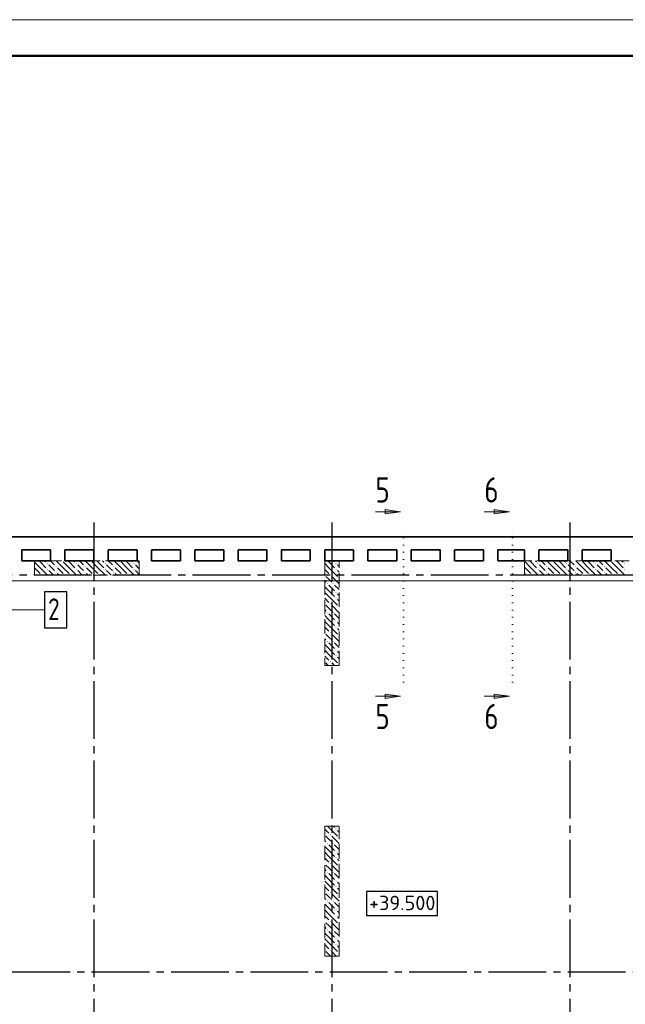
# Model space of a CAD drawing. Header units: millimetres. Extents: x 40580 to 1930067, y -240640 to 81020.
# Tile 41 of 256: x 297192 to 305586, y -211900 to -198252. Entities that reach past the tile are written whole.
import ezdxf

# ---------------------------------------------------------------- set-up
doc = ezdxf.new("R2010")
doc.units = ezdxf.units.MM
for name, pattern in [('______2', [270, 200, -70]), ('______5', [1100, 800, -100, 100, -100]), ('______9', [100, 0, -100]), ('CENTER', [2, 1.25, -0.25, 0.25, -0.25])]:
    doc.linetypes.add(name, pattern=pattern)
for name, color, linetype, lineweight in [('Standard', 7, 'Continuous', 25), ('Высотные отметки', 7, 'Continuous', 25), ('ЖБ Перекрытие верхний уровень', 7, 'Continuous', 35), ('ОСИ', 7, 'CENTER', 15), ('Позиционная метка линия выноска', 7, 'Continuous', 13), ('Позиционная метка номер позиции', 7, 'Continuous', 13), ('Узлы символ', 7, 'Continuous', 25)]:
    doc.layers.add(name, color=color, linetype=linetype, lineweight=lineweight)
doc.layers.add('ЖБ Пилон', color=7, linetype='______2', lineweight=13, true_color=0xa0a0a0)
doc.styles.add('GOST 2.304', font='isocpeur.ttf', dxfattribs={"width": 0.8})
doc.styles.add('ISOCPEUR', font='isocpeur.ttf')

msp = doc.modelspace()

# ---------------------------------------------------------------- hatches: boundary and pattern name
at = {"layer": 'ЖБ Пилон', "linetype": 'Continuous', "lineweight": -3, "transparency": 33554687}
for points in [[(297569.9, -205789.3), (297576.4, -205782.8), (297582.9, -205789.3), (297576.4, -205795.8)], [(297779.8, -205752.5), (297776.4, -205755.8), (297773.1, -205752.5)], [(297969.9, -205789.3), (297976.4, -205782.8), (297982.9, -205789.3), (297976.4, -205795.8)], [(298179.8, -205752.5), (298176.4, -205755.8), (298173.1, -205752.5)], [(298369.9, -205789.3), (298376.4, -205782.8), (298382.9, -205789.3), (298376.4, -205795.8)], [(298579.8, -205752.5), (298576.4, -205755.8), (298573.1, -205752.5)], [(298769.9, -205789.3), (298776.4, -205782.8), (298782.9, -205789.3), (298776.4, -205795.8)], [(301569.9, -205789.3), (301576.4, -205782.8), (301582.9, -205789.3), (301576.4, -205795.8)], [(304369.9, -205789.3), (304376.4, -205782.8), (304382.9, -205789.3), (304376.4, -205795.8)], [(304579.8, -205752.5), (304576.4, -205755.8), (304573.1, -205752.5)], [(304769.9, -205789.3), (304776.4, -205782.8), (304782.9, -205789.3), (304776.4, -205795.8)], [(304979.8, -205752.5), (304976.4, -205755.8), (304973.1, -205752.5)], [(305169.9, -205789.3), (305176.4, -205782.8), (305182.9, -205789.3), (305176.4, -205795.8)], [(305379.8, -205752.5), (305376.4, -205755.8), (305373.1, -205752.5)], [(305569.9, -205789.3), (305576.4, -205782.8), (305582.9, -205789.3), (305576.4, -205795.8)], [(297409.9, -205949.3), (297416.4, -205942.8), (297422.9, -205949.3), (297419.8, -205952.5), (297413.1, -205952.5)], [(297489.9, -205949.3), (297496.4, -205942.8), (297502.9, -205949.3), (297499.8, -205952.5), (297493.1, -205952.5)], [(297569.9, -205869.3), (297576.4, -205862.8), (297582.9, -205869.3), (297576.4, -205875.8)], [(297689.9, -205829.3), (297696.4, -205822.8), (297702.9, -205829.3), (297696.4, -205835.8)], [(297689.9, -205909.3), (297696.4, -205902.8), (297702.9, -205909.3), (297696.4, -205915.8)], [(297809.9, -205949.3), (297816.4, -205942.8), (297822.9, -205949.3), (297819.8, -205952.5), (297813.1, -205952.5)], [(297889.9, -205949.3), (297896.4, -205942.8), (297902.9, -205949.3), (297899.8, -205952.5), (297893.1, -205952.5)], [(297969.9, -205869.3), (297976.4, -205862.8), (297982.9, -205869.3), (297976.4, -205875.8)], [(298089.9, -205829.3), (298096.4, -205822.8), (298102.9, -205829.3), (298096.4, -205835.8)], [(298089.9, -205909.3), (298096.4, -205902.8), (298102.9, -205909.3), (298096.4, -205915.8)], [(298209.9, -205949.3), (298216.4, -205942.8), (298222.9, -205949.3), (298219.8, -205952.5), (298213.1, -205952.5)], [(298289.9, -205949.3), (298296.4, -205942.8), (298302.9, -205949.3), (298299.8, -205952.5), (298293.1, -205952.5)], [(298369.9, -205869.3), (298376.4, -205862.8), (298382.9, -205869.3), (298376.4, -205875.8)], [(298489.9, -205829.3), (298496.4, -205822.8), (298502.9, -205829.3), (298496.4, -205835.8)], [(298489.9, -205909.3), (298496.4, -205902.8), (298502.9, -205909.3), (298496.4, -205915.8)], [(298609.9, -205949.3), (298616.4, -205942.8), (298622.9, -205949.3), (298619.8, -205952.5), (298613.1, -205952.5)], [(298689.9, -205949.3), (298696.4, -205942.8), (298702.9, -205949.3), (298699.8, -205952.5), (298693.1, -205952.5)], [(298769.9, -205869.3), (298776.4, -205862.8), (298782.9, -205869.3), (298776.4, -205875.8)], [(301489.9, -205949.3), (301496.4, -205942.8), (301502.9, -205949.3), (301496.4, -205955.8)], [(301569.9, -205869.3), (301576.4, -205862.8), (301582.9, -205869.3), (301576.4, -205875.8)], [(304209.9, -205949.3), (304216.4, -205942.8), (304222.9, -205949.3), (304219.8, -205952.5), (304213.1, -205952.5)], [(304289.9, -205949.3), (304296.4, -205942.8), (304302.9, -205949.3), (304299.8, -205952.5), (304293.1, -205952.5)], [(304369.9, -205869.3), (304376.4, -205862.8), (304382.9, -205869.3), (304376.4, -205875.8)], [(304489.9, -205829.3), (304496.4, -205822.8), (304502.9, -205829.3), (304496.4, -205835.8)], [(304489.9, -205909.3), (304496.4, -205902.8), (304502.9, -205909.3), (304496.4, -205915.8)], [(304609.9, -205949.3), (304616.4, -205942.8), (304622.9, -205949.3), (304619.8, -205952.5), (304613.1, -205952.5)], [(304689.9, -205949.3), (304696.4, -205942.8), (304702.9, -205949.3), (304699.8, -205952.5), (304693.1, -205952.5)], [(304769.9, -205869.3), (304776.4, -205862.8), (304782.9, -205869.3), (304776.4, -205875.8)], [(304889.9, -205829.3), (304896.4, -205822.8), (304902.9, -205829.3), (304896.4, -205835.8)], [(304889.9, -205909.3), (304896.4, -205902.8), (304902.9, -205909.3), (304896.4, -205915.8)], [(305009.9, -205949.3), (305016.4, -205942.8), (305022.9, -205949.3), (305019.8, -205952.5), (305013.1, -205952.5)], [(305089.9, -205949.3), (305096.4, -205942.8), (305102.9, -205949.3), (305099.8, -205952.5), (305093.1, -205952.5)], [(305169.9, -205869.3), (305176.4, -205862.8), (305182.9, -205869.3), (305176.4, -205875.8)], [(305289.9, -205829.3), (305296.4, -205822.8), (305302.9, -205829.3), (305296.4, -205835.8)], [(305289.9, -205909.3), (305296.4, -205902.8), (305302.9, -205909.3), (305296.4, -205915.8)], [(305409.9, -205949.3), (305416.4, -205942.8), (305422.9, -205949.3), (305419.8, -205952.5), (305413.1, -205952.5)], [(305489.9, -205949.3), (305496.4, -205942.8), (305502.9, -205949.3), (305499.8, -205952.5), (305493.1, -205952.5)], [(305569.9, -205869.3), (305576.4, -205862.8), (305582.9, -205869.3), (305576.4, -205875.8)], [(301419.5, -205945.9), (301422.9, -205949.3), (301419.5, -205952.8)], [(301449.9, -206069.3), (301456.4, -206062.8), (301462.9, -206069.3), (301456.4, -206075.8)], [(301529.9, -206069.3), (301536.4, -206062.8), (301542.9, -206069.3), (301536.4, -206075.8)], [(301609.9, -205989.3), (301616.4, -205982.8), (301619.5, -205985.9), (301619.5, -205992.8), (301616.4, -205995.8)], [(301569.9, -206189.3), (301576.4, -206182.8), (301582.9, -206189.3), (301576.4, -206195.8)], [(301419.5, -206345.9), (301422.9, -206349.3), (301419.5, -206352.8)], [(301489.9, -206349.3), (301496.4, -206342.8), (301502.9, -206349.3), (301496.4, -206355.8)], [(301569.9, -206269.3), (301576.4, -206262.8), (301582.9, -206269.3), (301576.4, -206275.8)], [(301449.9, -206469.3), (301456.4, -206462.8), (301462.9, -206469.3), (301456.4, -206475.8)], [(301529.9, -206469.3), (301536.4, -206462.8), (301542.9, -206469.3), (301536.4, -206475.8)], [(301609.9, -206389.3), (301616.4, -206382.8), (301619.5, -206385.9), (301619.5, -206392.8), (301616.4, -206395.8)], [(301569.9, -206589.3), (301576.4, -206582.8), (301582.9, -206589.3), (301576.4, -206595.8)], [(301419.5, -206745.9), (301422.9, -206749.3), (301419.5, -206752.8)], [(301489.9, -206749.3), (301496.4, -206742.8), (301502.9, -206749.3), (301496.4, -206755.8)], [(301569.9, -206669.3), (301576.4, -206662.8), (301582.9, -206669.3), (301576.4, -206675.8)], [(301449.9, -206869.3), (301456.4, -206862.8), (301462.9, -206869.3), (301456.4, -206875.8)], [(301529.9, -206869.3), (301536.4, -206862.8), (301542.9, -206869.3), (301536.4, -206875.8)], [(301609.9, -206789.3), (301616.4, -206782.8), (301619.5, -206785.9), (301619.5, -206792.8), (301616.4, -206795.8)], [(301569.9, -206989.3), (301576.4, -206982.8), (301582.9, -206989.3), (301576.4, -206995.8)], [(301419.5, -207145.9), (301422.9, -207149.3), (301419.5, -207152.8)], [(301489.9, -207149.3), (301496.4, -207142.8), (301502.9, -207149.3), (301496.4, -207155.8)], [(301569.9, -207069.3), (301576.4, -207062.8), (301582.9, -207069.3), (301576.4, -207075.8)], [(301609.9, -207189.3), (301616.4, -207182.8), (301619.5, -207185.9), (301619.5, -207192.8), (301616.4, -207195.8)], [(301569.9, -209469.3), (301576.4, -209462.8), (301582.9, -209469.3), (301576.4, -209475.8)], [(301419.5, -209545.9), (301422.9, -209549.3), (301419.5, -209552.8)], [(301489.9, -209549.3), (301496.4, -209542.8), (301502.9, -209549.3), (301496.4, -209555.8)], [(301609.9, -209589.3), (301616.4, -209582.8), (301619.5, -209585.9), (301619.5, -209592.8), (301616.4, -209595.8)], [(301449.9, -209669.3), (301456.4, -209662.8), (301462.9, -209669.3), (301456.4, -209675.8)], [(301529.9, -209669.3), (301536.4, -209662.8), (301542.9, -209669.3), (301536.4, -209675.8)], [(301569.9, -209789.3), (301576.4, -209782.8), (301582.9, -209789.3), (301576.4, -209795.8)], [(301569.9, -209869.3), (301576.4, -209862.8), (301582.9, -209869.3), (301576.4, -209875.8)], [(301419.5, -209945.9), (301422.9, -209949.3), (301419.5, -209952.8)], [(301489.9, -209949.3), (301496.4, -209942.8), (301502.9, -209949.3), (301496.4, -209955.8)], [(301609.9, -209989.3), (301616.4, -209982.8), (301619.5, -209985.9), (301619.5, -209992.8), (301616.4, -209995.8)], [(301449.9, -210069.3), (301456.4, -210062.8), (301462.9, -210069.3), (301456.4, -210075.8)], [(301529.9, -210069.3), (301536.4, -210062.8), (301542.9, -210069.3), (301536.4, -210075.8)], [(301569.9, -210189.3), (301576.4, -210182.8), (301582.9, -210189.3), (301576.4, -210195.8)], [(301569.9, -210269.3), (301576.4, -210262.8), (301582.9, -210269.3), (301576.4, -210275.8)], [(301419.5, -210345.9), (301422.9, -210349.3), (301419.5, -210352.8)], [(301489.9, -210349.3), (301496.4, -210342.8), (301502.9, -210349.3), (301496.4, -210355.8)], [(301609.9, -210389.3), (301616.4, -210382.8), (301619.5, -210385.9), (301619.5, -210392.8), (301616.4, -210395.8)], [(301449.9, -210469.3), (301456.4, -210462.8), (301462.9, -210469.3), (301456.4, -210475.8)], [(301529.9, -210469.3), (301536.4, -210462.8), (301542.9, -210469.3), (301536.4, -210475.8)], [(301569.9, -210589.3), (301576.4, -210582.8), (301582.9, -210589.3), (301576.4, -210595.8)], [(301569.9, -210669.3), (301576.4, -210662.8), (301582.9, -210669.3), (301576.4, -210675.8)], [(301419.5, -210745.9), (301422.9, -210749.3), (301419.5, -210752.8)], [(301489.9, -210749.3), (301496.4, -210742.8), (301502.9, -210749.3), (301496.4, -210755.8)], [(301609.9, -210789.3), (301616.4, -210782.8), (301619.5, -210785.9), (301619.5, -210792.8), (301616.4, -210795.8)], [(301449.9, -210869.3), (301456.4, -210862.8), (301462.9, -210869.3), (301456.4, -210875.8)], [(301529.9, -210869.3), (301536.4, -210862.8), (301542.9, -210869.3), (301536.4, -210875.8)], [(301569.9, -210989.3), (301576.4, -210982.8), (301582.9, -210989.3), (301576.4, -210995.8)], [(301569.9, -211069.3), (301576.4, -211062.8), (301582.9, -211069.3), (301576.4, -211075.8)], [(301419.5, -211145.9), (301422.9, -211149.3), (301419.5, -211152.8)], [(301489.9, -211149.3), (301496.4, -211142.8), (301502.9, -211149.3), (301496.4, -211155.8)], [(301609.9, -211189.3), (301616.4, -211182.8), (301619.5, -211185.9), (301619.5, -211192.8), (301616.4, -211195.8)]]:
    msp.add_hatch(color=7, dxfattribs=at).paths.add_polyline_path(points, flags=16)
at = {"layer": 'Узлы символ', "linetype": 'Continuous', "lineweight": 13, "transparency": 33554687}
for points in [[(302259.7, -205043.6), (302469.7, -205073.6), (302259.7, -205103.6)], [(303769.7, -205043.6), (303979.7, -205073.6), (303769.7, -205103.6)], [(302259.7, -207600.4), (302469.7, -207630.4), (302259.7, -207660.4)], [(303769.7, -207600.4), (303979.7, -207630.4), (303769.7, -207660.4)]]:
    msp.add_hatch(color=7, dxfattribs=at).paths.add_polyline_path(points, flags=16)

# ---------------------------------------------------------------- linework, layer by layer
at = {"color": 7, "linetype": 'Continuous', "lineweight": 25, "transparency": 33554687}
msp.add_lwpolyline([(297536, -206683.5), (297846, -206683.5), (297846, -206183.5), (297536, -206183.5), (297536, -206683.5)], dxfattribs=at)
at = {"layer": 'Standard', "color": 7, "linetype": 'Continuous', "lineweight": 13, "transparency": 33554687}
msp.add_lwpolyline([(273279.5, -240252.5), (332679.5, -240252.5), (332679.5, -198252.5), (273279.5, -198252.5), (273279.5, -240252.5)], close=True, dxfattribs=at)
at = {"layer": 'Standard', "color": 7, "linetype": 'Continuous', "lineweight": 50, "transparency": 33554687}
msp.add_lwpolyline([(275279.5, -198752.5), (332179.5, -198752.5), (332179.5, -239752.5), (275279.5, -239752.5), (275279.5, -198752.5)], close=True, dxfattribs=at)
at = {"layer": 'Высотные отметки', "color": 7, "linetype": 'Continuous', "lineweight": -3, "transparency": 33554687}
msp.add_lwpolyline([(301999.7, -210669), (302983, -210669), (302983, -210335.6), (301999.7, -210335.6), (301999.7, -210669)], dxfattribs=at)
at = {"layer": 'ЖБ Перекрытие верхний уровень', "transparency": 33554687}
for p, q in [((301519.5, -205422.5), (295339.5, -205422.5)), ((307699.5, -205422.5), (301519.5, -205422.5)), ((297219.5, -205752.5), (297219.5, -205602.5)), ((297219.5, -205602.5), (297619.5, -205602.5)), ((297619.5, -205602.5), (297619.5, -205752.5)), ((297819.5, -205752.5), (297819.5, -205602.5)), ((297819.5, -205602.5), (298219.5, -205602.5)), ((298219.5, -205602.5), (298219.5, -205752.5)), ((298419.5, -205752.5), (298419.5, -205602.5)), ((298419.5, -205602.5), (298819.5, -205602.5)), ((298819.5, -205602.5), (298819.5, -205752.5)), ((299019.5, -205752.5), (299019.5, -205602.5)), ((299019.5, -205602.5), (299419.5, -205602.5)), ((299419.5, -205602.5), (299419.5, -205752.5)), ((299619.5, -205752.5), (299619.5, -205602.5)), ((299619.5, -205602.5), (300019.5, -205602.5)), ((300019.5, -205602.5), (300019.5, -205752.5)), ((300219.5, -205752.5), (300219.5, -205602.5)), ((300219.5, -205602.5), (300619.5, -205602.5)), ((300619.5, -205602.5), (300619.5, -205752.5)), ((300819.5, -205602.5), (301219.5, -205602.5)), ((300819.5, -205752.5), (300819.5, -205602.5)), ((301219.5, -205602.5), (301219.5, -205752.5)), ((301419.5, -205752.5), (301419.5, -205602.5)), ((301419.5, -205602.5), (301519.5, -205602.5)), ((301519.5, -205602.5), (301819.5, -205602.5)), ((301819.5, -205602.5), (301819.5, -205752.5)), ((302019.5, -205752.5), (302019.5, -205602.5)), ((302019.5, -205602.5), (302419.5, -205602.5)), ((302419.5, -205602.5), (302419.5, -205752.5)), ((302619.5, -205752.5), (302619.5, -205602.5)), ((302619.5, -205602.5), (303019.5, -205602.5)), ((303019.5, -205602.5), (303019.5, -205752.5)), ((303219.5, -205752.5), (303219.5, -205602.5)), ((303219.5, -205602.5), (303619.5, -205602.5)), ((303619.5, -205602.5), (303619.5, -205752.5)), ((303819.5, -205602.5), (304189.5, -205602.5)), ((303819.5, -205752.5), (303819.5, -205602.5)), ((304189.5, -205602.5), (304189.5, -205752.5)), ((304389.5, -205752.5), (304389.5, -205602.5)), ((304389.5, -205602.5), (304789.5, -205602.5)), ((304789.5, -205602.5), (304789.5, -205752.5)), ((304989.5, -205752.5), (304989.5, -205602.5)), ((304989.5, -205602.5), (305389.5, -205602.5)), ((305389.5, -205602.5), (305389.5, -205752.5)), ((297619.5, -205752.5), (297219.5, -205752.5)), ((298219.5, -205752.5), (297819.5, -205752.5)), ((298819.5, -205752.5), (298419.5, -205752.5)), ((299419.5, -205752.5), (299019.5, -205752.5)), ((300019.5, -205752.5), (299619.5, -205752.5)), ((300619.5, -205752.5), (300219.5, -205752.5)), ((301219.5, -205752.5), (300819.5, -205752.5)), ((301519.5, -205752.5), (301419.5, -205752.5)), ((301819.5, -205752.5), (301519.5, -205752.5)), ((302419.5, -205752.5), (302019.5, -205752.5)), ((303019.5, -205752.5), (302619.5, -205752.5)), ((303619.5, -205752.5), (303219.5, -205752.5)), ((304189.5, -205752.5), (303819.5, -205752.5)), ((304789.5, -205752.5), (304389.5, -205752.5)), ((305389.5, -205752.5), (304989.5, -205752.5))]:
    msp.add_line(p, q, dxfattribs=at)
at = {"layer": 'ЖБ Пилон', "color": 253, "linetype": '______2', "lineweight": 13, "true_color": 0xa0a0a0, "transparency": 33554687}
for p, q in [((298849.5, -205752.5), (297399.5, -205752.5)), ((297399.5, -205752.5), (297399.5, -205952.5)), ((298849.5, -205952.5), (298849.5, -205752.5)), ((301419.5, -205752.5), (301419.5, -207202.5)), ((301619.5, -205752.5), (301419.5, -205752.5)), ((301619.5, -207202.5), (301619.5, -205752.5)), ((305639.5, -205752.5), (304189.5, -205752.5)), ((304189.5, -205752.5), (304189.5, -205952.5)), ((297399.5, -205952.5), (298849.5, -205952.5)), ((304189.5, -205952.5), (305639.5, -205952.5)), ((301419.5, -207202.5), (301619.5, -207202.5)), ((301419.5, -209432.5), (301419.5, -211232.5)), ((301619.5, -209432.5), (301419.5, -209432.5)), ((301619.5, -211232.5), (301619.5, -209432.5)), ((301419.5, -211232.5), (301619.5, -211232.5))]:
    msp.add_line(p, q, dxfattribs=at)
at = {"layer": 'ЖБ Пилон', "color": 9, "linetype": 'Continuous', "lineweight": -3, "true_color": 0xc7c7c7, "transparency": 33554687}
for p, q in [((297399.5, -205772.4), (297476.4, -205849.3)), ((297476.4, -205769.3), (297459.6, -205752.5)), ((297476.4, -205769.3), (297556.4, -205849.3)), ((297539.6, -205752.5), (297556.4, -205769.3)), ((297619.6, -205752.5), (297676.4, -205809.3)), ((297796.4, -205849.3), (297699.6, -205752.5)), ((297796.4, -205769.3), (297876.4, -205849.3)), ((297876.4, -205769.3), (297859.6, -205752.5)), ((297876.4, -205769.3), (297956.4, -205849.3)), ((297939.6, -205752.5), (297956.4, -205769.3)), ((298019.6, -205752.5), (298076.4, -205809.3)), ((298196.4, -205849.3), (298099.6, -205752.5)), ((298196.4, -205769.3), (298276.4, -205849.3)), ((298276.4, -205769.3), (298259.6, -205752.5)), ((298276.4, -205769.3), (298356.4, -205849.3)), ((298339.6, -205752.5), (298356.4, -205769.3)), ((298419.6, -205752.5), (298476.4, -205809.3)), ((298596.4, -205849.3), (298499.6, -205752.5)), ((298596.4, -205769.3), (298676.4, -205849.3)), ((298676.4, -205769.3), (298659.6, -205752.5)), ((298676.4, -205769.3), (298756.4, -205849.3)), ((298739.6, -205752.5), (298756.4, -205769.3)), ((298819.6, -205752.5), (298849.5, -205782.4)), ((301419.5, -205792.4), (301476.4, -205849.3)), ((301476.4, -205769.3), (301459.6, -205752.5)), ((301476.4, -205769.3), (301556.4, -205849.3)), ((301539.6, -205752.5), (301556.4, -205769.3)), ((304196.4, -205769.3), (304276.4, -205849.3)), ((304276.4, -205769.3), (304259.6, -205752.5)), ((304276.4, -205769.3), (304356.4, -205849.3)), ((304339.6, -205752.5), (304356.4, -205769.3)), ((304419.6, -205752.5), (304476.4, -205809.3)), ((304596.4, -205849.3), (304499.6, -205752.5)), ((304596.4, -205769.3), (304676.4, -205849.3)), ((304676.4, -205769.3), (304659.6, -205752.5)), ((304676.4, -205769.3), (304756.4, -205849.3)), ((304739.6, -205752.5), (304756.4, -205769.3)), ((304819.6, -205752.5), (304876.4, -205809.3)), ((304996.4, -205849.3), (304899.6, -205752.5)), ((304996.4, -205769.3), (305076.4, -205849.3)), ((305076.4, -205769.3), (305059.6, -205752.5)), ((305076.4, -205769.3), (305156.4, -205849.3)), ((305139.6, -205752.5), (305156.4, -205769.3)), ((305219.6, -205752.5), (305276.4, -205809.3)), ((305396.4, -205849.3), (305299.6, -205752.5)), ((305396.4, -205769.3), (305476.4, -205849.3)), ((305476.4, -205769.3), (305459.6, -205752.5)), ((305476.4, -205769.3), (305556.4, -205849.3)), ((305539.6, -205752.5), (305556.4, -205769.3)), ((297399.5, -205852.4), (297476.4, -205929.3)), ((297476.4, -205849.3), (297579.6, -205952.5)), ((297636.4, -205849.3), (297596.4, -205809.3)), ((297596.4, -205889.3), (297659.6, -205952.5)), ((297676.4, -205889.3), (297636.4, -205849.3)), ((297716.4, -205849.3), (297796.4, -205929.3)), ((297716.4, -205929.3), (297739.6, -205952.5)), ((297796.4, -205849.3), (297876.4, -205929.3)), ((297876.4, -205849.3), (297979.6, -205952.5)), ((298036.4, -205849.3), (297996.4, -205809.3)), ((297996.4, -205889.3), (298059.6, -205952.5)), ((298076.4, -205889.3), (298036.4, -205849.3)), ((298116.4, -205849.3), (298196.4, -205929.3)), ((298116.4, -205929.3), (298139.6, -205952.5)), ((298196.4, -205849.3), (298276.4, -205929.3)), ((298276.4, -205849.3), (298379.6, -205952.5)), ((298436.4, -205849.3), (298396.4, -205809.3)), ((298396.4, -205889.3), (298459.6, -205952.5)), ((298476.4, -205889.3), (298436.4, -205849.3)), ((298516.4, -205849.3), (298596.4, -205929.3)), ((298516.4, -205929.3), (298539.6, -205952.5)), ((298596.4, -205849.3), (298676.4, -205929.3)), ((298676.4, -205849.3), (298779.6, -205952.5)), ((298836.4, -205849.3), (298796.4, -205809.3)), ((298796.4, -205889.3), (298849.5, -205942.4)), ((298849.5, -205862.4), (298836.4, -205849.3)), ((301419.5, -205872.4), (301476.4, -205929.3)), ((301476.4, -205849.3), (301596.4, -205969.3)), ((301619.5, -205832.4), (301596.4, -205809.3)), ((301596.4, -205889.3), (301619.5, -205912.4)), ((304196.4, -205849.3), (304189.5, -205842.4)), ((304189.5, -205922.4), (304196.4, -205929.3)), ((304196.4, -205849.3), (304276.4, -205929.3)), ((304276.4, -205849.3), (304379.6, -205952.5)), ((304436.4, -205849.3), (304396.4, -205809.3)), ((304396.4, -205889.3), (304459.6, -205952.5)), ((304476.4, -205889.3), (304436.4, -205849.3)), ((304516.4, -205849.3), (304596.4, -205929.3)), ((304516.4, -205929.3), (304539.6, -205952.5)), ((304596.4, -205849.3), (304676.4, -205929.3)), ((304676.4, -205849.3), (304779.6, -205952.5)), ((304836.4, -205849.3), (304796.4, -205809.3)), ((304796.4, -205889.3), (304859.6, -205952.5)), ((304876.4, -205889.3), (304836.4, -205849.3)), ((304916.4, -205849.3), (304996.4, -205929.3)), ((304916.4, -205929.3), (304939.6, -205952.5)), ((304996.4, -205849.3), (305076.4, -205929.3)), ((305076.4, -205849.3), (305179.6, -205952.5)), ((305236.4, -205849.3), (305196.4, -205809.3)), ((305196.4, -205889.3), (305259.6, -205952.5)), ((305276.4, -205889.3), (305236.4, -205849.3)), ((305316.4, -205849.3), (305396.4, -205929.3)), ((305316.4, -205929.3), (305339.6, -205952.5)), ((305396.4, -205849.3), (305476.4, -205929.3)), ((305476.4, -205849.3), (305579.6, -205952.5)), ((301419.5, -206032.4), (301436.4, -206049.3)), ((301476.4, -206009.3), (301436.4, -205969.3)), ((301516.4, -206049.3), (301476.4, -206009.3)), ((301516.4, -205969.3), (301619.5, -206072.4)), ((301476.4, -206169.3), (301419.5, -206112.4)), ((301419.5, -206192.4), (301476.4, -206249.3)), ((301476.4, -206089.3), (301556.4, -206169.3)), ((301476.4, -206169.3), (301556.4, -206249.3)), ((301556.4, -206089.3), (301619.5, -206152.4)), ((301619.5, -206232.4), (301596.4, -206209.3)), ((301419.5, -206272.4), (301476.4, -206329.3)), ((301476.4, -206249.3), (301596.4, -206369.3)), ((301596.4, -206289.3), (301619.5, -206312.4)), ((301419.5, -206432.4), (301436.4, -206449.3)), ((301476.4, -206409.3), (301436.4, -206369.3)), ((301516.4, -206449.3), (301476.4, -206409.3)), ((301476.4, -206489.3), (301556.4, -206569.3)), ((301516.4, -206369.3), (301619.5, -206472.4)), ((301556.4, -206489.3), (301619.5, -206552.4)), ((301476.4, -206569.3), (301419.5, -206512.4)), ((301419.5, -206592.4), (301476.4, -206649.3)), ((301476.4, -206569.3), (301556.4, -206649.3)), ((301619.5, -206632.4), (301596.4, -206609.3)), ((301419.5, -206672.4), (301476.4, -206729.3)), ((301476.4, -206649.3), (301596.4, -206769.3)), ((301596.4, -206689.3), (301619.5, -206712.4)), ((301419.5, -206832.4), (301436.4, -206849.3)), ((301476.4, -206809.3), (301436.4, -206769.3)), ((301516.4, -206849.3), (301476.4, -206809.3)), ((301476.4, -206889.3), (301556.4, -206969.3)), ((301516.4, -206769.3), (301619.5, -206872.4)), ((301556.4, -206889.3), (301619.5, -206952.4)), ((301476.4, -206969.3), (301419.5, -206912.4)), ((301419.5, -206992.4), (301476.4, -207049.3)), ((301476.4, -206969.3), (301556.4, -207049.3)), ((301619.5, -207032.4), (301596.4, -207009.3)), ((301419.5, -207072.4), (301476.4, -207129.3)), ((301469.6, -207202.5), (301436.4, -207169.3)), ((301476.4, -207049.3), (301596.4, -207169.3)), ((301516.4, -207169.3), (301549.6, -207202.5)), ((301596.4, -207089.3), (301619.5, -207112.4)), ((301419.5, -209472.4), (301476.4, -209529.3)), ((301459.6, -209432.5), (301476.4, -209449.3)), ((301476.4, -209449.3), (301596.4, -209569.3)), ((301539.6, -209432.5), (301556.4, -209449.3)), ((301596.4, -209489.3), (301619.5, -209512.4)), ((301476.4, -209609.3), (301436.4, -209569.3)), ((301516.4, -209649.3), (301476.4, -209609.3)), ((301516.4, -209569.3), (301619.5, -209672.4)), ((301419.5, -209632.4), (301436.4, -209649.3)), ((301476.4, -209769.3), (301419.5, -209712.4)), ((301476.4, -209689.3), (301556.4, -209769.3)), ((301556.4, -209689.3), (301619.5, -209752.4)), ((301419.5, -209792.4), (301476.4, -209849.3)), ((301419.5, -209872.4), (301476.4, -209929.3)), ((301476.4, -209769.3), (301556.4, -209849.3)), ((301476.4, -209849.3), (301596.4, -209969.3)), ((301619.5, -209832.4), (301596.4, -209809.3)), ((301596.4, -209889.3), (301619.5, -209912.4)), ((301419.5, -210032.4), (301436.4, -210049.3)), ((301476.4, -210009.3), (301436.4, -209969.3)), ((301516.4, -210049.3), (301476.4, -210009.3)), ((301516.4, -209969.3), (301619.5, -210072.4)), ((301476.4, -210169.3), (301419.5, -210112.4)), ((301476.4, -210089.3), (301556.4, -210169.3)), ((301476.4, -210169.3), (301556.4, -210249.3)), ((301556.4, -210089.3), (301619.5, -210152.4)), ((301419.5, -210192.4), (301476.4, -210249.3)), ((301419.5, -210272.4), (301476.4, -210329.3)), ((301476.4, -210249.3), (301596.4, -210369.3)), ((301619.5, -210232.4), (301596.4, -210209.3)), ((301596.4, -210289.3), (301619.5, -210312.4)), ((301419.5, -210432.4), (301436.4, -210449.3)), ((301476.4, -210409.3), (301436.4, -210369.3)), ((301516.4, -210449.3), (301476.4, -210409.3)), ((301516.4, -210369.3), (301619.5, -210472.4)), ((301476.4, -210569.3), (301419.5, -210512.4)), ((301476.4, -210489.3), (301556.4, -210569.3)), ((301476.4, -210569.3), (301556.4, -210649.3)), ((301556.4, -210489.3), (301619.5, -210552.4)), ((301419.5, -210592.4), (301476.4, -210649.3)), ((301419.5, -210672.4), (301476.4, -210729.3)), ((301476.4, -210649.3), (301596.4, -210769.3)), ((301619.5, -210632.4), (301596.4, -210609.3)), ((301596.4, -210689.3), (301619.5, -210712.4)), ((301419.5, -210832.4), (301436.4, -210849.3)), ((301476.4, -210809.3), (301436.4, -210769.3)), ((301516.4, -210849.3), (301476.4, -210809.3)), ((301516.4, -210769.3), (301619.5, -210872.4)), ((301476.4, -210969.3), (301419.5, -210912.4)), ((301419.5, -210992.4), (301476.4, -211049.3)), ((301476.4, -210889.3), (301556.4, -210969.3)), ((301476.4, -210969.3), (301556.4, -211049.3)), ((301556.4, -210889.3), (301619.5, -210952.4)), ((301419.5, -211072.4), (301476.4, -211129.3)), ((301476.4, -211049.3), (301596.4, -211169.3)), ((301619.5, -211032.4), (301596.4, -211009.3)), ((301596.4, -211089.3), (301619.5, -211112.4)), ((301419.5, -211232.4), (301419.6, -211232.5)), ((301476.4, -211209.3), (301436.4, -211169.3)), ((301499.6, -211232.5), (301476.4, -211209.3)), ((301516.4, -211169.3), (301579.6, -211232.5))]:
    msp.add_line(p, q, dxfattribs=at)
at = {"layer": 'ОСИ', "color": 8, "linetype": '______5', "lineweight": -3, "transparency": 33554687}
for p, q in [((298219.5, -205222.5), (298219.5, -223282.5)), ((301519.5, -205222.5), (301519.5, -223282.5)), ((304819.5, -205222.5), (304819.5, -223282.5)), ((323489.5, -205952.5), (277879.5, -205952.5)), ((323489.5, -205952.5), (277879.5, -205952.5)), ((323189.5, -211452.5), (277879.5, -211452.5))]:
    msp.add_line(p, q, dxfattribs=at)
at = {"layer": 'Позиционная метка линия выноска', "color": 251, "linetype": 'Continuous', "lineweight": 13, "true_color": 0x494949, "transparency": 33554687}
msp.add_line((280659.5, -206032.5), (322609.5, -206032.5), dxfattribs=at)
at = {"layer": 'Позиционная метка номер позиции', "color": 7, "linetype": 'Continuous', "lineweight": 13, "transparency": 33554687}
msp.add_line((294774.7, -206433.5), (297536, -206433.5), dxfattribs=at)
at = {"layer": 'Узлы символ', "color": 7, "linetype": 'Continuous', "lineweight": 13, "transparency": 33554687}
for p, q in [((302469.7, -205073.6), (302122.1, -205073.6)), ((302259.7, -205073.6), (302244.7, -205073.6)), ((302259.7, -205103.6), (302259.7, -205043.6)), ((302259.7, -205043.6), (302469.7, -205073.6)), ((302469.7, -205073.6), (302259.7, -205103.6)), ((302469.7, -205073.6), (302469.7, -205073.6)), ((302469.7, -205073.6), (302469.7, -205073.6)), ((302469.7, -205073.6), (302469.7, -205073.6)), ((303979.7, -205073.6), (303632.1, -205073.6)), ((303769.7, -205073.6), (303754.7, -205073.6)), ((303769.7, -205103.6), (303769.7, -205043.6)), ((303769.7, -205043.6), (303979.7, -205073.6)), ((303979.7, -205073.6), (303769.7, -205103.6)), ((303979.7, -205073.6), (303979.7, -205073.6)), ((303979.7, -205073.6), (303979.7, -205073.6)), ((303979.7, -205073.6), (303979.7, -205073.6)), ((302469.7, -207630.4), (302122.1, -207630.4)), ((302259.7, -207630.4), (302244.7, -207630.4)), ((302259.7, -207660.4), (302259.7, -207600.4)), ((302259.7, -207600.4), (302469.7, -207630.4)), ((302469.7, -207630.4), (302259.7, -207660.4)), ((302469.7, -207630.4), (302469.7, -207630.4)), ((302469.7, -207630.4), (302469.7, -207630.4)), ((302469.7, -207630.4), (302469.7, -207630.4)), ((303979.7, -207630.4), (303632.1, -207630.4)), ((303769.7, -207630.4), (303754.7, -207630.4)), ((303769.7, -207660.4), (303769.7, -207600.4)), ((303769.7, -207600.4), (303979.7, -207630.4)), ((303979.7, -207630.4), (303769.7, -207660.4)), ((303979.7, -207630.4), (303979.7, -207630.4)), ((303979.7, -207630.4), (303979.7, -207630.4)), ((303979.7, -207630.4), (303979.7, -207630.4))]:
    msp.add_line(p, q, dxfattribs=at)
at = {"layer": 'Узлы символ', "color": 7, "linetype": '______9', "lineweight": 13, "transparency": 33554687}
for p, q in [((302511.5, -207437.1), (302511.5, -205296.6)), ((304021.5, -207437.1), (304021.5, -205296.6))]:
    msp.add_line(p, q, dxfattribs=at)

# ---------------------------------------------------------------- texts
at = {"color": 7, "linetype": 'Continuous', "lineweight": 13, "transparency": 33554687, "attachment_point": 7, "style": 'ISOCPEUR'}
for s, insert, char_height, width in [('\\W0.96;ø10 L=930mm ', (295356, -206316.1), 220, 1997.586), ('\\W0.78;2', (297586, -206573.5), 300, 326.834)]:
    msp.add_mtext(s, dxfattribs=dict(at, insert=insert, char_height=char_height, width=width))
at = {"layer": 'Высотные отметки', "color": 7, "linetype": 'Continuous', "lineweight": -3, "transparency": 33554687, "insert": (302033.7, -210595.6), "char_height": 200, "width": 870.467, "attachment_point": 7, "style": 'GOST 2.304'}
msp.add_mtext('\\W1.02;+39.500', dxfattribs=at)
at = {"layer": 'Узлы символ', "color": 7, "linetype": 'Continuous', "lineweight": -3, "transparency": 33554687, "char_height": 350, "width": 381.312, "attachment_point": 7, "style": 'ISOCPEUR'}
for s, insert in [('\\W0.78;5', (302122.1, -204945.3)), ('\\W0.78;6', (303632.1, -204945.3)), ('\\W0.78;5', (302122.1, -208085.4)), ('\\W0.78;6', (303632.1, -208085.4))]:
    msp.add_mtext(s, dxfattribs=dict(at, insert=insert))

doc.saveas('drawing.dxf')
